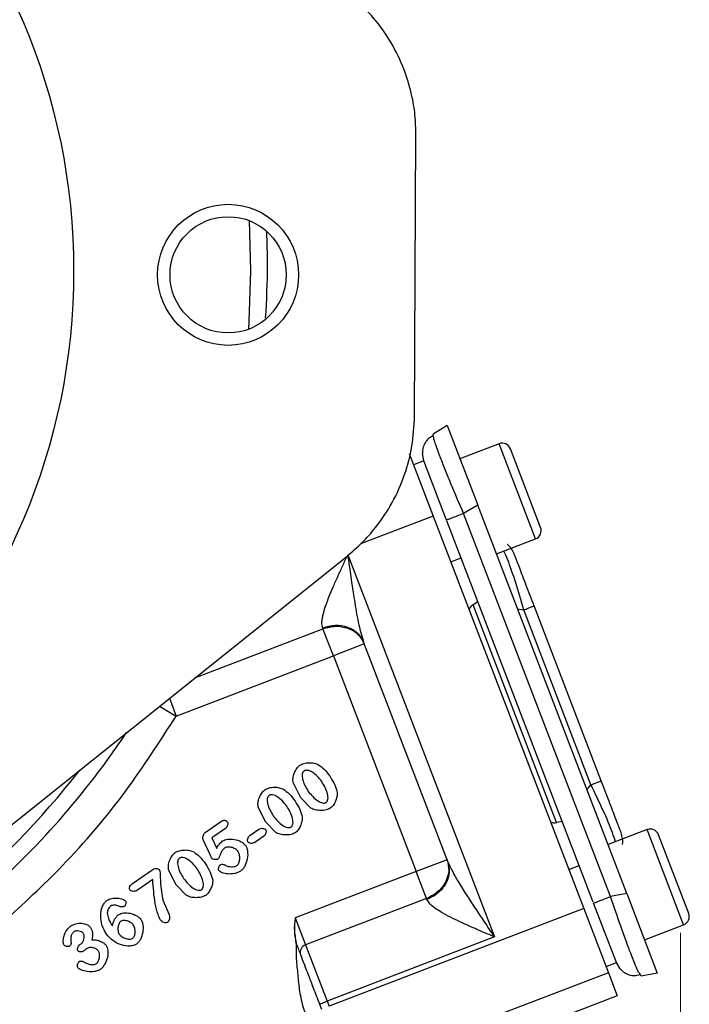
# Model space of a CAD drawing. Header units: inches. Extents: x 0.6 to 16.3, y 0.2 to 11.5.
# Tile 9 of 18: x 5.6 to 7.2, y 4.9 to 7.3. Entities that reach past the tile are written whole.
import ezdxf

# ---------------------------------------------------------------- set-up
doc = ezdxf.new("R2010")
doc.units = ezdxf.units.IN
doc.header["$MEASUREMENT"] = 0
doc.styles.add('SLDTEXTSTYLE0', font='TXT', dxfattribs={"width": 0.75})
doc.dimstyles.new('SLDDIMSTYLE1', dxfattribs={"dimtxt": 0.137795, "dimasz": 0.14, "dimexe": 0, "dimexo": 0.0625, "dimgap": 0.034449, "dimtad": 0, "dimdec": 1, "dimlfac": 1.5, "dimrnd": 1e-09, "dimzin": 12, "dimdsep": 46, "dimtxsty": 'SLDTEXTSTYLE0', "dimblk1": 'CLOSED', "dimblk2": 'CLOSED', "dimsah": 1, "dimcen": 0.09, "dimadec": 0, "dimazin": 3, "dimtfac": 1, "dimtdec": 1, "dimtofl": 0, "dimtmove": 0, "dimatfit": 3, "dimldrblk": 'CLOSED', "dimfxl": 0, "dimfrac": 2, "dimtolj": 1, "dimtzin": 12, "dimarcsym": 0})

# ---------------------------------------------------------------- blocks, each defined once
blk = doc.blocks.new('_Closed')
at = {"color": 0, "linetype": 'ByBlock', "lineweight": -2}
for p, q in [((-1, 0.166667), (0, 0)), ((-1, 0.166667), (-1, -0.166667)), ((0, 0), (-1, -0.166667)), ((0, 0), (-1, 0))]:
    blk.add_line(p, q, dxfattribs=at)
blk = doc.blocks.new('_D_4')
at = {"color": 7, "linetype": 'Continuous', "lineweight": 0}
for p, q in [((7.181, 5.093), (7.181, 2.7364)), ((5.0032, 4.1195), (5.0032, 2.7364)), ((6.3438, 2.9742), (6.3018, 2.9742)), ((6.3018, 2.9742), (6.3018, 2.7555)), ((6.5474, 2.9742), (6.5894, 2.9742)), ((6.5894, 2.9742), (6.5894, 2.7555)), ((5.0032, 2.7758), (6.181, 2.7758)), ((7.181, 2.7758), (6.7103, 2.7758)), ((6.3018, 2.7555), (6.3438, 2.7555)), ((6.5894, 2.7555), (6.5474, 2.7555))]:
    blk.add_line(p, q, dxfattribs=at)
at = {"color": 7, "linetype": 'Continuous', "lineweight": 18, "xscale": 0.14, "yscale": 0.14, "rotation": 180.0000000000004}
blk.add_blockref('_Closed', (5.0032, 2.7758, 0.4154), dxfattribs=at)
at = {"color": 7, "linetype": 'Continuous', "lineweight": 18, "xscale": 0.14, "yscale": 0.14}
blk.add_blockref('_Closed', (7.181, 2.7758, 0.4154), dxfattribs=at)
at = {"color": 7, "linetype": 'Continuous', "lineweight": 18, "char_height": 0.1378, "attachment_point": 1, "style": 'SLDTEXTSTYLE0'}
for s, insert in [('83', (6.3438, 2.9331)), ('3.3', (6.3184, 2.727))]:
    blk.add_mtext(s, dxfattribs=dict(at, insert=insert))

msp = doc.modelspace()

# ---------------------------------------------------------------- linework, layer by layer
at = {"color": 7, "linetype": 'Continuous', "lineweight": 25}
for p, q in [((6.5376, 6.3424), (6.541, 7.023)), ((6.6165, 6.3203), (6.5823, 6.2998)), ((6.6165, 6.3203), (6.6904, 6.1279)), ((6.5837, 6.2926), (6.5823, 6.2998)), ((6.7419, 6.2764), (6.6473, 6.24)), ((6.5247, 6.2525), (6.5827, 6.1014)), ((6.56, 6.235), (6.5565, 6.2529)), ((6.8426, 6.0736), (6.7695, 6.2641)), ((6.5599, 6.2351), (6.5351, 6.2255)), ((6.615, 6.0915), (6.5599, 6.2351)), ((6.6904, 6.1279), (6.6562, 6.1073)), ((7.051, 5.1884), (6.6904, 6.1279)), ((6.5827, 6.1014), (6.9472, 5.1519)), ((7.0119, 5.1808), (6.6562, 6.1073)), ((6.9699, 5.167), (6.6158, 6.0895)), ((6.7357, 6.0098), (6.8303, 6.0461)), ((5.3672, 5.1985), (6.3742, 6.0045)), ((6.3759, 6.0076), (6.7308, 5.0832)), ((6.6251, 5.9909), (6.65, 6.0004)), ((6.6908, 5.8942), (6.6791, 5.8869)), ((6.8814, 5.3599), (6.6791, 5.8869)), ((6.9892, 5.4609), (6.8268, 5.884)), ((6.9643, 5.4513), (6.8019, 5.8745)), ((6.3151, 5.8311), (6.316, 5.8287)), ((6.3411, 5.7634), (6.316, 5.8287)), ((6.4158, 5.7921), (6.3411, 5.7634)), ((6.4144, 5.7957), (6.6176, 5.2664)), ((5.9608, 5.6175), (6.3411, 5.7634)), ((6.3411, 5.7634), (6.5415, 5.2414)), ((6.2626, 5.42), (6.2438, 5.4567)), ((6.2863, 5.395), (6.2626, 5.42)), ((6.1779, 5.3608), (6.1591, 5.3974)), ((6.0313, 5.3361), (6.068, 5.3618)), ((6.2017, 5.3358), (6.1779, 5.3608)), ((6.895, 5.3623), (6.8814, 5.3599)), ((6.0799, 5.3457), (6.0469, 5.3226)), ((6.139, 5.3284), (6.161, 5.3438)), ((7.1003, 5.3428), (7.0057, 5.3065)), ((6.0446, 5.2786), (6.0271, 5.3161)), ((6.0469, 5.3226), (6.0588, 5.2972)), ((6.1727, 5.327), (6.1508, 5.3116)), ((7.2009, 5.1401), (7.1278, 5.3305)), ((6.6162, 5.27), (6.5415, 5.2414)), ((5.8554, 5.2127), (5.9018, 5.2451)), ((5.9611, 5.209), (5.9423, 5.2456)), ((6.5415, 5.2414), (6.249, 5.1291)), ((6.5666, 5.1761), (6.5415, 5.2414)), ((6.9109, 5.2465), (6.9358, 5.2561)), ((5.9041, 5.2224), (5.8668, 5.1963)), ((5.9849, 5.184), (5.9611, 5.209)), ((5.929, 5.1705), (5.9427, 5.1393)), ((6.5666, 5.1761), (6.274, 5.0638)), ((6.5666, 5.1761), (6.5675, 5.1737)), ((7.051, 5.1884), (7.0119, 5.1808)), ((7.051, 5.1884), (7.1249, 4.9959)), ((6.9472, 5.1519), (6.331, 4.9154)), ((6.9472, 5.1519), (7.0068, 4.9965)), ((7.0258, 5.0214), (6.9707, 5.165)), ((6.249, 5.1291), (6.274, 5.0638)), ((7.0941, 5.0762), (7.1887, 5.1125)), ((6.7308, 5.0832), (6.3262, 4.9279)), ((5.7277, 5.0645), (5.7306, 5.0665)), ((6.274, 5.0638), (6.3262, 4.9279)), ((7.0009, 5.0119), (7.0258, 5.0214)), ((7.0352, 5.0059), (7.0258, 5.0215)), ((7.0068, 4.9965), (6.7264, 4.8889)), ((7.0068, 4.9965), (7.0281, 4.941)), ((7.0858, 4.9883), (7.0815, 4.9953)), ((7.1249, 4.9959), (7.0858, 4.9883)), ((7.0281, 4.941), (6.7887, 4.8491)), ((6.3075, 4.9207), (6.3262, 4.9279)), ((6.3075, 4.9207), (6.3123, 4.9082)), ((6.3262, 4.9279), (6.331, 4.9154))]:
    msp.add_line(p, q, dxfattribs=at)
at = {"color": 8, "linetype": 'Continuous', "lineweight": 25}
for p, q in [((6.137, 6.8162), (6.1408, 6.6945)), ((6.8303, 6.0461), (6.7419, 6.2764)), ((6.5827, 6.1014), (6.407, 6.0339)), ((6.7867, 5.8769), (6.8019, 5.8745)), ((6.0057, 5.7096), (6.316, 5.8287)), ((5.9443, 5.6604), (5.9608, 5.6175)), ((5.9207, 5.6416), (5.9608, 5.6175)), ((6.9547, 5.4394), (6.9643, 5.4513)), ((7.1887, 5.1125), (7.1003, 5.3428))]:
    msp.add_line(p, q, dxfattribs=at)
at = {"color": 8, "linetype": 'Continuous', "lineweight": 25, "flags": 128}
msp.add_lwpolyline([(6.1408, 6.6945), (6.1369, 6.572), (6.1357, 6.5532)], dxfattribs=at)
at = {"color": 7, "linetype": 'Continuous', "lineweight": 25}
for centre, radius in [((4.1699, 6.6945), 1.5428), ((6.0865, 6.6849), 0.1406)]:
    msp.add_circle(centre, radius, dxfattribs=at)
at = {"color": 7, "linetype": 'Continuous'}
msp.add_circle((6.0865, 6.6849), 0.1706, dxfattribs=at)
at = {"color": 7, "linetype": 'Continuous', "lineweight": 25}
for centre, radius, start, end in [((6.7496, 6.2564), 0.0213, 21, 111), ((6.8227, 6.066), 0.0213, 291, 21), ((7.1079, 5.3229), 0.0213, 21, 111), ((7.181, 5.1324), 0.0213, 291, 21), ((6.2797, 5.0458), 0.0189, 107.4037, 196.8829)]:
    msp.add_arc(centre, radius, start, end, dxfattribs=at)
at = {"color": 8, "linetype": 'Continuous', "lineweight": 25}
for radius, start, end in [(2.0099, 311.0101, 326.2418), (1.9709, 217.2178, 322.2083)]:
    msp.add_arc((4.1699, 6.6945), radius, start, end, dxfattribs=at)
at = {"color": 7, "linetype": 'Continuous', "lineweight": 25}
for centre, start_param, end_param in [((6.6944, 5.8606), 0.174533, 0.698222), ((6.8752, 5.3897), 2.44337, 2.96706)]:
    msp.add_ellipse(centre, major_axis=(-0.011, 0.0285), ratio=0.916331, start_param=start_param, end_param=end_param, dxfattribs=at)
for points, knots in [([(6.541, 7.023), (6.5406, 7.0392), (6.5397, 7.0718), (6.5301, 7.1278), (6.5107, 7.1905), (6.4775, 7.2552), (6.4346, 7.3142), (6.399, 7.3462), (6.381, 7.3624)], [0, 0, 0, 0, 0.1253157, 0.252224, 0.4387968, 0.6307803, 0.8128822, 1, 1, 1, 1]), ([(6.3742, 6.0045), (6.3866, 6.0151), (6.4114, 6.0363), (6.4489, 6.0789), (6.4855, 6.1334), (6.5149, 6.1999), (6.5338, 6.2704), (6.5363, 6.3182), (6.5376, 6.3424)], [0, 0, 0, 0, 0.1253157, 0.252224, 0.4387968, 0.6307803, 0.8128822, 1, 1, 1, 1]), ([(6.5823, 6.2957), (6.5785, 6.2936), (6.5709, 6.2892), (6.5627, 6.279), (6.5572, 6.2667), (6.5567, 6.2574), (6.5565, 6.2528)], [0, 0, 0, 0, 0.252652, 0.503903, 0.753133, 1, 1, 1, 1]), ([(6.7784, 6.0101), (6.7764, 6.0143), (6.7723, 6.0226), (6.7661, 6.0301), (6.7621, 6.0325), (6.762, 6.0326)], [0, 0, 0, 0, 0.4972, 0.994399, 1, 1, 1, 1]), ([(6.3151, 5.8311), (6.3142, 5.8353), (6.3129, 5.8417), (6.3143, 5.8533), (6.317, 5.866), (6.3224, 5.8841), (6.3308, 5.9064), (6.341, 5.931), (6.3521, 5.9559), (6.364, 5.982), (6.3719, 5.9991), (6.3759, 6.0076)], [0, 0, 0, 0, 0.107136, 0.166317, 0.230145, 0.344696, 0.477264, 0.596609, 0.735994, 0.867705, 1, 1, 1, 1]), ([(6.3759, 6.0076), (6.3775, 5.9961), (6.3802, 5.9763), (6.3845, 5.9462), (6.3885, 5.9189), (6.3944, 5.8819), (6.4013, 5.8397), (6.4103, 5.8096), (6.4144, 5.7957)], [0, 0, 0, 0, 0.15858, 0.2704837, 0.4131271, 0.5351054, 0.7846465, 1, 1, 1, 1]), ([(6.8268, 5.884), (6.8204, 5.9008), (6.8107, 5.926), (6.7992, 5.956), (6.7917, 5.9756), (6.7857, 5.9912), (6.7798, 6.0064), (6.779, 6.0086), (6.7784, 6.0101)], [0, 0, 0, 0, 0.250062, 0.37621, 0.5, 0.623853, 0.749938, 1, 1, 1, 1]), ([(5.5412, 5.1176), (5.5901, 5.1626), (5.6972, 5.2613), (5.839, 5.4286), (5.9213, 5.5563), (5.9608, 5.6175)], [0, 0, 0, 0, 0.304375, 0.666734, 1, 1, 1, 1]), ([(6.26, 5.4986), (6.2632, 5.5002), (6.2701, 5.5037), (6.2822, 5.5049), (6.2944, 5.5043), (6.3017, 5.5012), (6.305, 5.4999)], [0, 0, 0, 0, 0.22471, 0.497352, 0.771324, 1, 1, 1, 1]), ([(6.2438, 5.4567), (6.2435, 5.4603), (6.2429, 5.4682), (6.2465, 5.4797), (6.2516, 5.4907), (6.2573, 5.4961), (6.26, 5.4986)], [0, 0, 0, 0, 0.233996, 0.499939, 0.765931, 1, 1, 1, 1]), ([(6.2701, 5.4847), (6.2696, 5.4843), (6.2685, 5.4834), (6.2668, 5.4809), (6.2651, 5.4746), (6.2671, 5.4578), (6.2747, 5.4449), (6.2803, 5.4354)], [0, 0, 0, 0, 0.03813, 0.077594, 0.167568, 0.394077, 1, 1, 1, 1]), ([(6.313, 5.4591), (6.3096, 5.4635), (6.303, 5.4719), (6.2915, 5.4814), (6.2813, 5.4862), (6.2748, 5.4865), (6.2719, 5.4858), (6.2707, 5.485), (6.2701, 5.4847)], [0, 0, 0, 0, 0.307114, 0.600658, 0.833127, 0.922874, 0.962224, 1, 1, 1, 1]), ([(6.305, 5.4999), (6.3097, 5.4964), (6.3206, 5.4883), (6.3285, 5.4773), (6.333, 5.4711)], [0, 0, 0, 0, 0.435422, 1, 1, 1, 1]), ([(6.3237, 5.4086), (6.3242, 5.409), (6.3252, 5.4099), (6.3269, 5.4124), (6.3288, 5.4189), (6.3267, 5.4362), (6.3187, 5.4495), (6.313, 5.4591)], [0, 0, 0, 0, 0.036391, 0.075087, 0.163772, 0.39634, 1, 1, 1, 1]), ([(6.333, 5.4711), (6.3372, 5.4645), (6.345, 5.4523), (6.3489, 5.4383), (6.3507, 5.432)], [0, 0, 0, 0, 0.542001, 1, 1, 1, 1]), ([(7.0377, 5.3348), (7.0371, 5.3363), (7.0362, 5.3385), (7.0304, 5.3537), (7.0244, 5.3693), (7.0169, 5.3889), (7.0054, 5.4189), (6.9957, 5.4441), (6.9892, 5.4609)], [0, 0, 0, 0, 0.250062, 0.37621, 0.5, 0.623853, 0.749938, 1, 1, 1, 1]), ([(6.1591, 5.3974), (6.1588, 5.401), (6.1582, 5.4089), (6.1618, 5.4204), (6.1669, 5.4314), (6.1726, 5.4368), (6.1753, 5.4393)], [0, 0, 0, 0, 0.233996, 0.499939, 0.765931, 1, 1, 1, 1]), ([(6.1753, 5.4393), (6.1785, 5.4409), (6.1854, 5.4444), (6.1975, 5.4456), (6.2097, 5.445), (6.217, 5.442), (6.2203, 5.4406)], [0, 0, 0, 0, 0.22471, 0.497352, 0.771324, 1, 1, 1, 1]), ([(6.2203, 5.4406), (6.225, 5.4371), (6.2359, 5.4291), (6.2438, 5.4181), (6.2483, 5.4118)], [0, 0, 0, 0, 0.4354221, 1, 1, 1, 1]), ([(6.2803, 5.4354), (6.2873, 5.4268), (6.297, 5.415), (6.3125, 5.4073), (6.3191, 5.4069), (6.3219, 5.4076), (6.3231, 5.4082), (6.3237, 5.4086)], [0, 0, 0, 0, 0.60548, 0.838248, 0.926216, 0.964377, 1, 1, 1, 1]), ([(6.3507, 5.432), (6.3506, 5.4287), (6.3502, 5.4215), (6.3462, 5.4113), (6.3412, 5.4016), (6.336, 5.3968), (6.3337, 5.3946)], [0, 0, 0, 0, 0.233107, 0.503654, 0.772311, 1, 1, 1, 1]), ([(6.1854, 5.4254), (6.1849, 5.425), (6.1838, 5.4241), (6.1821, 5.4216), (6.1804, 5.4153), (6.1824, 5.3985), (6.19, 5.3856), (6.1956, 5.3761)], [0, 0, 0, 0, 0.03813, 0.077594, 0.167568, 0.394077, 1, 1, 1, 1]), ([(6.2283, 5.3999), (6.2249, 5.4042), (6.2183, 5.4126), (6.2068, 5.4221), (6.1966, 5.427), (6.1901, 5.4272), (6.1872, 5.4265), (6.186, 5.4257), (6.1854, 5.4254)], [0, 0, 0, 0, 0.307114, 0.600658, 0.833127, 0.922874, 0.962224, 1, 1, 1, 1]), ([(6.2483, 5.4118), (6.2525, 5.4052), (6.2603, 5.393), (6.2642, 5.379), (6.266, 5.3727)], [0, 0, 0, 0, 0.5420009, 1, 1, 1, 1]), ([(6.239, 5.3493), (6.2395, 5.3497), (6.2406, 5.3506), (6.2422, 5.3531), (6.2441, 5.3596), (6.242, 5.377), (6.234, 5.3903), (6.2283, 5.3999)], [0, 0, 0, 0, 0.036391, 0.075087, 0.163772, 0.39634, 1, 1, 1, 1]), ([(6.3337, 5.3946), (6.3303, 5.393), (6.323, 5.3895), (6.3103, 5.3889), (6.2975, 5.3898), (6.2899, 5.3934), (6.2863, 5.395)], [0, 0, 0, 0, 0.224279, 0.491579, 0.763289, 1, 1, 1, 1]), ([(6.068, 5.3618), (6.0697, 5.3628), (6.072, 5.3643), (6.0754, 5.3653), (6.0776, 5.3655), (6.0797, 5.3652), (6.0816, 5.3643), (6.0833, 5.3629), (6.0842, 5.3617), (6.0847, 5.3611)], [0, 0, 0, 0, 0.307073, 0.434042, 0.548193, 0.65516, 0.761725, 0.874739, 1, 1, 1, 1]), ([(6.0847, 5.3611), (6.085, 5.3606), (6.0856, 5.3595), (6.0859, 5.3569), (6.0853, 5.3532), (6.0834, 5.3489), (6.0811, 5.3468), (6.0799, 5.3457)], [0, 0, 0, 0, 0.0982087, 0.207926, 0.4558478, 0.7273576, 1, 1, 1, 1]), ([(6.1956, 5.3761), (6.2026, 5.3676), (6.2123, 5.3557), (6.2278, 5.348), (6.2344, 5.3476), (6.2373, 5.3483), (6.2384, 5.349), (6.239, 5.3493)], [0, 0, 0, 0, 0.60548, 0.838248, 0.926216, 0.964377, 1, 1, 1, 1]), ([(6.266, 5.3727), (6.2659, 5.3694), (6.2655, 5.3622), (6.2615, 5.352), (6.2565, 5.3423), (6.2514, 5.3375), (6.249, 5.3353)], [0, 0, 0, 0, 0.233107, 0.503654, 0.772311, 1, 1, 1, 1]), ([(6.0271, 5.3161), (6.0265, 5.3179), (6.0252, 5.3214), (6.0255, 5.3271), (6.0271, 5.3314), (6.0292, 5.3344), (6.0306, 5.3355), (6.0313, 5.3361)], [0, 0, 0, 0, 0.253808, 0.507422, 0.755377, 0.879425, 1, 1, 1, 1]), ([(6.161, 5.3438), (6.1624, 5.3445), (6.1652, 5.346), (6.1699, 5.3461), (6.1735, 5.3453), (6.1759, 5.3439), (6.1767, 5.343), (6.1771, 5.3426)], [0, 0, 0, 0, 0.269903, 0.539, 0.788044, 0.900557, 1, 1, 1, 1]), ([(6.1771, 5.3426), (6.1774, 5.342), (6.178, 5.341), (6.1784, 5.3383), (6.178, 5.3346), (6.1763, 5.3302), (6.1739, 5.3281), (6.1727, 5.327)], [0, 0, 0, 0, 0.100484, 0.211546, 0.45947, 0.728057, 1, 1, 1, 1]), ([(6.249, 5.3353), (6.2456, 5.3337), (6.2383, 5.3302), (6.2256, 5.3296), (6.2128, 5.3305), (6.2052, 5.3341), (6.2017, 5.3358)], [0, 0, 0, 0, 0.2242788, 0.4915793, 0.7632888, 1, 1, 1, 1]), ([(6.0588, 5.2972), (6.0608, 5.3009), (6.0645, 5.3079), (6.0705, 5.3129), (6.0732, 5.3153)], [0, 0, 0, 0, 0.537336, 1, 1, 1, 1]), ([(6.0732, 5.3153), (6.075, 5.3162), (6.0789, 5.3183), (6.0887, 5.3204), (6.1024, 5.3201), (6.1153, 5.3153), (6.1239, 5.3098), (6.127, 5.3064), (6.1283, 5.3048)], [0, 0, 0, 0, 0.098686, 0.219599, 0.494009, 0.772099, 0.896976, 1, 1, 1, 1]), ([(6.1347, 5.3128), (6.1344, 5.3134), (6.1338, 5.3144), (6.1334, 5.3171), (6.1338, 5.3208), (6.1355, 5.3252), (6.1379, 5.3273), (6.139, 5.3284)], [0, 0, 0, 0, 0.100527, 0.212019, 0.461042, 0.730119, 1, 1, 1, 1]), ([(6.1508, 5.3116), (6.1494, 5.3109), (6.1466, 5.3095), (6.1419, 5.3093), (6.1383, 5.3102), (6.1359, 5.3115), (6.1351, 5.3124), (6.1347, 5.3128)], [0, 0, 0, 0, 0.2657637, 0.5358382, 0.7870946, 0.9004587, 1, 1, 1, 1]), ([(7.0405, 5.3072), (7.0405, 5.3072), (7.0418, 5.3117), (7.0414, 5.3214), (7.0389, 5.3303), (7.0377, 5.3348)], [0, 0, 0, 0, 0.005601, 0.5028, 1, 1, 1, 1]), ([(5.9586, 5.2875), (5.9617, 5.2891), (5.9687, 5.2926), (5.9808, 5.2938), (5.993, 5.2932), (6.0002, 5.2902), (6.0035, 5.2888)], [0, 0, 0, 0, 0.22471, 0.497352, 0.771324, 1, 1, 1, 1]), ([(6.0035, 5.2888), (6.0083, 5.2853), (6.0191, 5.2773), (6.0271, 5.2663), (6.0315, 5.2601)], [0, 0, 0, 0, 0.435422, 1, 1, 1, 1]), ([(6.0782, 5.2984), (6.0764, 5.2967), (6.0724, 5.2931), (6.068, 5.2841), (6.0655, 5.2761), (6.062, 5.272), (6.0615, 5.2714)], [0, 0, 0, 0, 0.229874, 0.502437, 0.925151, 1, 1, 1, 1]), ([(6.1104, 5.2898), (6.1094, 5.291), (6.1075, 5.2933), (6.1022, 5.2971), (6.0947, 5.3003), (6.0869, 5.301), (6.0814, 5.3001), (6.0792, 5.2989), (6.0782, 5.2984)], [0, 0, 0, 0, 0.121902, 0.256345, 0.536882, 0.796434, 0.9071, 1, 1, 1, 1]), ([(6.1076, 5.2559), (6.1085, 5.2567), (6.1105, 5.2584), (6.1132, 5.2637), (6.1149, 5.2716), (6.1145, 5.2814), (6.1117, 5.2872), (6.1104, 5.2898)], [0, 0, 0, 0, 0.097481, 0.212424, 0.478332, 0.757867, 1, 1, 1, 1]), ([(6.1283, 5.3048), (6.1294, 5.3028), (6.1319, 5.2984), (6.1342, 5.2874), (6.1337, 5.2721), (6.1288, 5.2574), (6.1226, 5.2475), (6.1185, 5.244), (6.1166, 5.2424)], [0, 0, 0, 0, 0.100372, 0.219219, 0.489653, 0.76541, 0.890751, 1, 1, 1, 1]), ([(5.9423, 5.2456), (5.942, 5.2493), (5.9414, 5.2571), (5.945, 5.2687), (5.9501, 5.2796), (5.9559, 5.285), (5.9586, 5.2875)], [0, 0, 0, 0, 0.233996, 0.499939, 0.765931, 1, 1, 1, 1]), ([(5.9687, 5.2736), (5.9681, 5.2732), (5.967, 5.2723), (5.9654, 5.2698), (5.9636, 5.2635), (5.9656, 5.2467), (5.9732, 5.2338), (5.9788, 5.2243)], [0, 0, 0, 0, 0.03813, 0.077594, 0.167568, 0.394077, 1, 1, 1, 1]), ([(6.0115, 5.2481), (6.0081, 5.2524), (6.0015, 5.2608), (5.99, 5.2703), (5.9799, 5.2752), (5.9733, 5.2754), (5.9704, 5.2747), (5.9692, 5.274), (5.9687, 5.2736)], [0, 0, 0, 0, 0.307114, 0.600658, 0.833127, 0.922874, 0.962224, 1, 1, 1, 1]), ([(6.0472, 5.2734), (6.0471, 5.2735), (6.047, 5.2736), (6.0467, 5.2741), (6.0459, 5.2758), (6.0451, 5.2774), (6.0446, 5.2786)], [0, 0, 0, 0, 0.036391, 0.09805, 0.297334, 1, 1, 1, 1]), ([(6.0615, 5.2714), (6.061, 5.2712), (6.06, 5.2706), (6.0574, 5.2701), (6.0539, 5.2702), (6.0505, 5.271), (6.0483, 5.2722), (6.0475, 5.273), (6.0472, 5.2734)], [0, 0, 0, 0, 0.106669, 0.232351, 0.509323, 0.781131, 0.901619, 1, 1, 1, 1]), ([(6.6176, 5.2664), (6.6212, 5.2583), (6.629, 5.2407), (6.6459, 5.2122), (6.665, 5.1817), (6.6854, 5.1506), (6.7073, 5.1179), (6.7225, 5.0954), (6.7308, 5.0832)], [0, 0, 0, 0, 0.1339895, 0.2900457, 0.4651218, 0.632251, 0.7990286, 1, 1, 1, 1]), ([(5.9018, 5.2451), (5.9035, 5.2461), (5.9068, 5.248), (5.9115, 5.2488), (5.915, 5.2485), (5.9173, 5.2478), (5.9193, 5.2466), (5.9202, 5.2455), (5.9207, 5.245)], [0, 0, 0, 0, 0.285485, 0.549595, 0.673749, 0.786104, 0.895903, 1, 1, 1, 1]), ([(5.9207, 5.245), (5.9209, 5.2445), (5.9214, 5.2434), (5.9218, 5.2401), (5.9224, 5.2311), (5.9223, 5.2072), (5.9262, 5.1857), (5.929, 5.1705)], [0, 0, 0, 0, 0.01856, 0.047638, 0.132356, 0.382091, 1, 1, 1, 1]), ([(6.0222, 5.1975), (6.0227, 5.1979), (6.0238, 5.1988), (6.0254, 5.2014), (6.0273, 5.2078), (6.0253, 5.2252), (6.0173, 5.2385), (6.0115, 5.2481)], [0, 0, 0, 0, 0.036391, 0.075087, 0.163772, 0.39634, 1, 1, 1, 1]), ([(6.0315, 5.2601), (6.0357, 5.2534), (6.0435, 5.2412), (6.0474, 5.2273), (6.0493, 5.2209)], [0, 0, 0, 0, 0.542001, 1, 1, 1, 1]), ([(6.0643, 5.2438), (6.0641, 5.2442), (6.0636, 5.2451), (6.0633, 5.2474), (6.0635, 5.2506), (6.0644, 5.2537), (6.0656, 5.2559), (6.0665, 5.2566), (6.0669, 5.257)], [0, 0, 0, 0, 0.095497, 0.212434, 0.48257, 0.760232, 0.889728, 1, 1, 1, 1]), ([(6.1166, 5.2424), (6.1143, 5.241), (6.1096, 5.2383), (6.099, 5.2355), (6.0858, 5.2349), (6.0741, 5.2376), (6.0672, 5.2408), (6.0651, 5.2429), (6.0643, 5.2438)], [0, 0, 0, 0, 0.141897, 0.292297, 0.591103, 0.843023, 0.936111, 1, 1, 1, 1]), ([(6.0669, 5.257), (6.0679, 5.2576), (6.0698, 5.2587), (6.0733, 5.2591), (6.0769, 5.2583), (6.0791, 5.257), (6.0803, 5.2563)], [0, 0, 0, 0, 0.238373, 0.465958, 0.713108, 1, 1, 1, 1]), ([(6.0803, 5.2563), (6.0825, 5.2554), (6.087, 5.2534), (6.0954, 5.2527), (6.1028, 5.2532), (6.1068, 5.2554), (6.1076, 5.2559)], [0, 0, 0, 0, 0.244375, 0.517978, 0.899703, 1, 1, 1, 1]), ([(5.9227, 5.124), (5.9207, 5.1284), (5.9151, 5.1409), (5.9072, 5.1738), (5.9054, 5.2025), (5.9041, 5.2224)], [0, 0, 0, 0, 0.1439343, 0.4072724, 1, 1, 1, 1]), ([(5.9788, 5.2243), (5.9858, 5.2158), (5.9955, 5.2039), (6.011, 5.1962), (6.0176, 5.1958), (6.0205, 5.1965), (6.0216, 5.1972), (6.0222, 5.1975)], [0, 0, 0, 0, 0.60548, 0.838248, 0.926216, 0.964377, 1, 1, 1, 1]), ([(6.0493, 5.2209), (6.0491, 5.2176), (6.0488, 5.2104), (6.0447, 5.2002), (6.0397, 5.1905), (6.0346, 5.1857), (6.0322, 5.1835)], [0, 0, 0, 0, 0.233107, 0.503654, 0.772311, 1, 1, 1, 1]), ([(5.8491, 5.197), (5.8488, 5.1976), (5.8481, 5.1988), (5.8478, 5.2009), (5.8481, 5.2031), (5.8492, 5.206), (5.8515, 5.2095), (5.8541, 5.2116), (5.8554, 5.2127)], [0, 0, 0, 0, 0.111501, 0.223563, 0.33819, 0.462028, 0.726454, 1, 1, 1, 1]), ([(5.8668, 5.1963), (5.8653, 5.1955), (5.8622, 5.1938), (5.8571, 5.1932), (5.8531, 5.1939), (5.8505, 5.1954), (5.8495, 5.1965), (5.8491, 5.197)], [0, 0, 0, 0, 0.273164, 0.538657, 0.781642, 0.894874, 1, 1, 1, 1]), ([(5.7921, 5.0895), (5.7883, 5.0965), (5.7805, 5.1109), (5.7774, 5.1315), (5.779, 5.1474), (5.7823, 5.1575), (5.7869, 5.1659), (5.7913, 5.1698), (5.7932, 5.1715)], [0, 0, 0, 0, 0.267066, 0.551881, 0.683445, 0.803764, 0.910563, 1, 1, 1, 1]), ([(5.7932, 5.1715), (5.795, 5.1725), (5.7986, 5.1746), (5.8073, 5.177), (5.8184, 5.1778), (5.8288, 5.1758), (5.8352, 5.173), (5.8372, 5.171), (5.838, 5.1701)], [0, 0, 0, 0, 0.125019, 0.265997, 0.561786, 0.823941, 0.925428, 1, 1, 1, 1]), ([(5.838, 5.1701), (5.8382, 5.1697), (5.8387, 5.1688), (5.8391, 5.1665), (5.839, 5.1635), (5.8381, 5.1604), (5.8368, 5.1584), (5.836, 5.1576), (5.8356, 5.1573)], [0, 0, 0, 0, 0.1013533, 0.2207725, 0.4890815, 0.7620022, 0.8897295, 1, 1, 1, 1]), ([(6.0322, 5.1835), (6.0289, 5.1819), (6.0215, 5.1785), (6.0089, 5.1779), (5.996, 5.1788), (5.9884, 5.1823), (5.9849, 5.184)], [0, 0, 0, 0, 0.224279, 0.491579, 0.763289, 1, 1, 1, 1]), ([(6.7308, 5.0832), (6.7221, 5.0869), (6.7047, 5.0943), (6.6785, 5.1056), (6.6536, 5.1168), (6.6295, 5.1282), (6.6083, 5.1392), (6.5893, 5.1508), (6.5743, 5.1621), (6.5697, 5.17), (6.5675, 5.1737)], [0, 0, 0, 0, 0.132324, 0.264064, 0.403482, 0.522865, 0.655461, 0.770044, 0.892843, 1, 1, 1, 1]), ([(5.802, 5.1579), (5.801, 5.1569), (5.7988, 5.1547), (5.7965, 5.1502), (5.7946, 5.1455), (5.7942, 5.1421), (5.7941, 5.1406)], [0, 0, 0, 0, 0.212799, 0.482006, 0.760523, 1, 1, 1, 1]), ([(5.8217, 5.1579), (5.8202, 5.1585), (5.8171, 5.16), (5.8118, 5.1603), (5.8065, 5.16), (5.8034, 5.1586), (5.802, 5.1579)], [0, 0, 0, 0, 0.229184, 0.498956, 0.768886, 1, 1, 1, 1]), ([(5.8356, 5.1573), (5.8352, 5.1571), (5.8343, 5.1565), (5.832, 5.156), (5.8288, 5.1558), (5.825, 5.1561), (5.8227, 5.1573), (5.8217, 5.1579)], [0, 0, 0, 0, 0.099089, 0.216375, 0.482429, 0.757239, 1, 1, 1, 1]), ([(5.7941, 5.1406), (5.7949, 5.1361), (5.7969, 5.1252), (5.8029, 5.1157), (5.8064, 5.1101)], [0, 0, 0, 0, 0.405308, 1, 1, 1, 1]), ([(5.8064, 5.1101), (5.8069, 5.1126), (5.8079, 5.1178), (5.8115, 5.1252), (5.8158, 5.132), (5.8197, 5.1355), (5.8215, 5.1371)], [0, 0, 0, 0, 0.238157, 0.507, 0.772223, 1, 1, 1, 1]), ([(5.8215, 5.1371), (5.8232, 5.138), (5.827, 5.1401), (5.8366, 5.142), (5.8502, 5.1412), (5.8628, 5.1361), (5.8713, 5.1304), (5.8742, 5.127), (5.8756, 5.1254)], [0, 0, 0, 0, 0.097977, 0.217495, 0.490547, 0.771156, 0.897382, 1, 1, 1, 1]), ([(5.8571, 5.1122), (5.8551, 5.1143), (5.8509, 5.1187), (5.8422, 5.1223), (5.8348, 5.1233), (5.8295, 5.1226), (5.8275, 5.1215), (5.8266, 5.121)], [0, 0, 0, 0, 0.255878, 0.538478, 0.799499, 0.90922, 1, 1, 1, 1]), ([(5.8756, 5.1254), (5.8766, 5.1235), (5.879, 5.1192), (5.8811, 5.1086), (5.8807, 5.094), (5.876, 5.0801), (5.8702, 5.0707), (5.8665, 5.0675), (5.8647, 5.066)], [0, 0, 0, 0, 0.102253, 0.223123, 0.496481, 0.771478, 0.894517, 1, 1, 1, 1]), ([(5.9402, 5.1189), (5.9397, 5.1186), (5.9384, 5.1179), (5.9354, 5.1174), (5.9312, 5.118), (5.9263, 5.1201), (5.9239, 5.1227), (5.9227, 5.124)], [0, 0, 0, 0, 0.101464, 0.213535, 0.462917, 0.732286, 1, 1, 1, 1]), ([(5.9427, 5.1393), (5.9434, 5.1373), (5.9448, 5.1334), (5.9447, 5.1274), (5.9436, 5.1231), (5.9419, 5.1203), (5.9408, 5.1193), (5.9402, 5.1189)], [0, 0, 0, 0, 0.292582, 0.562945, 0.8001718, 0.9054893, 1, 1, 1, 1]), ([(6.249, 5.1291), (6.2476, 5.1183), (6.2449, 5.0967), (6.2493, 5.0754), (6.2515, 5.0648)], [0, 0, 0, 0, 0.50052, 1, 1, 1, 1]), ([(6.249, 5.1291), (6.2478, 5.1183), (6.2454, 5.0968), (6.2499, 5.0756), (6.2521, 5.0651)], [0, 0, 0, 0, 0.50196, 1, 1, 1, 1]), ([(5.6891, 5.0637), (5.6886, 5.0648), (5.6874, 5.0675), (5.6869, 5.075), (5.689, 5.0863), (5.6952, 5.0998), (5.7024, 5.1068), (5.7059, 5.1101)], [0, 0, 0, 0, 0.068697, 0.166685, 0.425292, 0.727344, 1, 1, 1, 1]), ([(5.7059, 5.1101), (5.7097, 5.112), (5.718, 5.1161), (5.732, 5.1169), (5.7432, 5.1141), (5.7504, 5.1101), (5.7527, 5.1074), (5.7538, 5.1062)], [0, 0, 0, 0, 0.246237, 0.530501, 0.795557, 0.908656, 1, 1, 1, 1]), ([(5.736, 5.092), (5.7355, 5.0927), (5.7343, 5.0941), (5.7308, 5.0961), (5.7256, 5.0977), (5.7201, 5.0979), (5.7158, 5.097), (5.7141, 5.096), (5.7132, 5.0955)], [0, 0, 0, 0, 0.102228, 0.221516, 0.484132, 0.753845, 0.88398, 1, 1, 1, 1]), ([(5.7538, 5.1062), (5.7549, 5.1042), (5.7572, 5.0997), (5.7589, 5.0895), (5.7578, 5.0816), (5.7571, 5.0764)], [0, 0, 0, 0, 0.228594, 0.491256, 1, 1, 1, 1]), ([(5.8266, 5.121), (5.8258, 5.1203), (5.8242, 5.1188), (5.8216, 5.1142), (5.8196, 5.107), (5.8196, 5.0993), (5.821, 5.0935), (5.8224, 5.0911), (5.823, 5.0899)], [0, 0, 0, 0, 0.090795, 0.203061, 0.469817, 0.75245, 0.883828, 1, 1, 1, 1]), ([(5.8556, 5.08), (5.8564, 5.0807), (5.8582, 5.0823), (5.8605, 5.0873), (5.8618, 5.0946), (5.8613, 5.1039), (5.8585, 5.1095), (5.8571, 5.1122)], [0, 0, 0, 0, 0.095485, 0.208128, 0.4638, 0.739462, 1, 1, 1, 1]), ([(5.7132, 5.0955), (5.7124, 5.0948), (5.7105, 5.0932), (5.7077, 5.0891), (5.7049, 5.0807), (5.7061, 5.0733), (5.7068, 5.0685)], [0, 0, 0, 0, 0.116232, 0.242053, 0.506422, 1, 1, 1, 1]), ([(5.7306, 5.0665), (5.7313, 5.0671), (5.733, 5.0685), (5.7356, 5.0724), (5.7379, 5.0782), (5.7385, 5.0844), (5.7377, 5.0891), (5.7366, 5.0911), (5.736, 5.092)], [0, 0, 0, 0, 0.108645, 0.232204, 0.49647, 0.760075, 0.886323, 1, 1, 1, 1]), ([(5.7571, 5.0764), (5.7602, 5.0765), (5.7667, 5.0765), (5.7763, 5.0736), (5.7851, 5.0695), (5.7894, 5.0652), (5.7912, 5.0632)], [0, 0, 0, 0, 0.239073, 0.518782, 0.787859, 1, 1, 1, 1]), ([(5.8647, 5.066), (5.8625, 5.0648), (5.8575, 5.0621), (5.8449, 5.0603), (5.8272, 5.0632), (5.807, 5.073), (5.797, 5.0841), (5.7921, 5.0895)], [0, 0, 0, 0, 0.094138, 0.203138, 0.456911, 0.736427, 1, 1, 1, 1]), ([(5.823, 5.0899), (5.8252, 5.0877), (5.8297, 5.083), (5.8387, 5.0792), (5.8465, 5.0778), (5.8523, 5.0782), (5.8545, 5.0794), (5.8556, 5.08)], [0, 0, 0, 0, 0.2548, 0.531537, 0.790311, 0.904373, 1, 1, 1, 1]), ([(5.7023, 5.0607), (5.7019, 5.0605), (5.701, 5.06), (5.6987, 5.0597), (5.6956, 5.06), (5.6925, 5.061), (5.6903, 5.0624), (5.6895, 5.0633), (5.6891, 5.0637)], [0, 0, 0, 0, 0.094343, 0.208138, 0.471741, 0.748364, 0.881984, 1, 1, 1, 1]), ([(5.7068, 5.0685), (5.7069, 5.0682), (5.7069, 5.0676), (5.7065, 5.0662), (5.7056, 5.0644), (5.7042, 5.0623), (5.7029, 5.0612), (5.7023, 5.0607)], [0, 0, 0, 0, 0.086317, 0.194251, 0.453253, 0.745099, 1, 1, 1, 1]), ([(5.7229, 5.0501), (5.7227, 5.0506), (5.7222, 5.0515), (5.7219, 5.054), (5.7225, 5.0574), (5.7243, 5.0614), (5.7266, 5.0635), (5.7277, 5.0645)], [0, 0, 0, 0, 0.095505, 0.2029, 0.448605, 0.72152, 1, 1, 1, 1]), ([(5.7361, 5.0485), (5.7356, 5.0482), (5.7345, 5.0476), (5.7321, 5.0469), (5.729, 5.0468), (5.726, 5.0476), (5.724, 5.0489), (5.7233, 5.0497), (5.7229, 5.0501)], [0, 0, 0, 0, 0.123819, 0.253842, 0.517547, 0.771891, 0.891559, 1, 1, 1, 1]), ([(5.7437, 5.0547), (5.7432, 5.0543), (5.7419, 5.0533), (5.7397, 5.0515), (5.7377, 5.0498), (5.7365, 5.0488), (5.7361, 5.0485), (5.7361, 5.0485)], [0, 0, 0, 0, 0.179671, 0.526131, 0.858955, 0.98271, 1, 1, 1, 1]), ([(5.7728, 5.049), (5.772, 5.05), (5.7703, 5.052), (5.7658, 5.055), (5.7592, 5.0574), (5.7522, 5.0577), (5.747, 5.0566), (5.7448, 5.0553), (5.7437, 5.0547)], [0, 0, 0, 0, 0.117113, 0.244349, 0.505577, 0.763716, 0.887443, 1, 1, 1, 1]), ([(5.7912, 5.0632), (5.7921, 5.0615), (5.7942, 5.0576), (5.7961, 5.0475), (5.7952, 5.033), (5.7896, 5.0192), (5.7831, 5.0097), (5.7791, 5.0064), (5.7773, 5.0048)], [0, 0, 0, 0, 0.089964, 0.204079, 0.472974, 0.757374, 0.888917, 1, 1, 1, 1]), ([(6.2515, 5.0648), (6.2513, 5.0571), (6.251, 5.042), (6.2518, 5.0206), (6.2541, 5.001), (6.2563, 4.9748), (6.2604, 4.9408), (6.2711, 4.8995), (6.2908, 4.8616), (6.3116, 4.8321), (6.3295, 4.8088), (6.3404, 4.7927), (6.3504, 4.7806), (6.3607, 4.774), (6.365, 4.7671), (6.3671, 4.7636)], [0, 0, 0, 0, 0.069625, 0.135872, 0.192029, 0.246645, 0.37203, 0.499918, 0.627797, 0.75318, 0.8237, 0.892351, 0.927618, 0.96402, 1, 1, 1, 1]), ([(6.2515, 5.0648), (6.2516, 5.0648), (6.2517, 5.0649), (6.2519, 5.0649), (6.252, 5.065), (6.2521, 5.065), (6.2521, 5.065), (6.2521, 5.0651)], [0, 0, 0, 0, 0.242762, 0.371438, 0.500855, 0.758479, 1, 1, 1, 1]), ([(5.7679, 5.0186), (5.7687, 5.0193), (5.7704, 5.0208), (5.7731, 5.0253), (5.7754, 5.0324), (5.7757, 5.0399), (5.7746, 5.0456), (5.7734, 5.0479), (5.7728, 5.049)], [0, 0, 0, 0, 0.092721, 0.207402, 0.478209, 0.760438, 0.888831, 1, 1, 1, 1]), ([(6.2616, 5.0403), (6.2645, 5.0328), (6.2697, 5.0192), (6.2807, 4.9907), (6.2931, 4.9584), (6.3024, 4.9341), (6.3075, 4.9207)], [0, 0, 0, 0, 0.275656, 0.500001, 0.723556, 1, 1, 1, 1]), ([(5.7234, 5.0084), (5.7231, 5.009), (5.7225, 5.0101), (5.7219, 5.0129), (5.7221, 5.0166), (5.7233, 5.0201), (5.7248, 5.0225), (5.7258, 5.0234), (5.7263, 5.0238)], [0, 0, 0, 0, 0.112262, 0.236605, 0.502303, 0.767617, 0.891531, 1, 1, 1, 1]), ([(5.7773, 5.0048), (5.7752, 5.0036), (5.7707, 5.0012), (5.76, 4.9987), (5.7462, 4.9985), (5.7338, 5.0019), (5.7265, 5.0055), (5.7243, 5.0076), (5.7234, 5.0084)], [0, 0, 0, 0, 0.125001, 0.270375, 0.574348, 0.839126, 0.93738, 1, 1, 1, 1]), ([(5.7263, 5.0238), (5.7269, 5.0241), (5.7283, 5.0247), (5.7311, 5.025), (5.7336, 5.025), (5.7349, 5.0242), (5.7351, 5.0241)], [0, 0, 0, 0, 0.230367, 0.510907, 0.904082, 1, 1, 1, 1]), ([(5.7351, 5.0241), (5.7379, 5.0224), (5.7434, 5.0192), (5.7522, 5.0164), (5.7595, 5.0158), (5.7648, 5.0168), (5.7669, 5.018), (5.7679, 5.0186)], [0, 0, 0, 0, 0.276291, 0.547409, 0.79122, 0.901461, 1, 1, 1, 1]), ([(7.0351, 5.0059), (7.0384, 5.0027), (7.045, 4.9961), (7.0571, 4.9909), (7.0699, 4.9889), (7.0783, 4.991), (7.0826, 4.9921)], [0, 0, 0, 0, 0.24674, 0.496303, 0.747818, 1, 1, 1, 1])]:
    msp.add_open_spline(points, degree=3, knots=knots, dxfattribs=at)
at = {"color": 8, "linetype": 'Continuous', "lineweight": 25}
for points, knots in [([(6.1773, 6.58), (6.1796, 6.6232), (6.1832, 6.6936), (6.1809, 6.7628), (6.1801, 6.7895)], [0, 0, 0, 0, 0.613957, 1, 1, 1, 1]), ([(6.6562, 6.1073), (6.646, 6.1312), (6.6302, 6.1681), (6.6121, 6.2124), (6.6002, 6.2429), (6.5911, 6.2673), (6.5842, 6.2871), (6.5839, 6.2908), (6.5837, 6.2926)], [0, 0, 0, 0, 0.272033, 0.419982, 0.56575, 0.711521, 0.859466, 1, 1, 1, 1]), ([(6.8019, 5.8745), (6.7955, 5.8965), (6.7825, 5.9411), (6.7648, 5.9928), (6.7567, 6.0102), (6.7537, 6.0167)], [0, 0, 0, 0, 0.3806373, 0.7689104, 1, 1, 1, 1]), ([(7.0236, 5.3134), (7.0216, 5.3202), (7.0159, 5.3386), (6.9945, 5.3888), (6.9743, 5.4306), (6.9643, 5.4513)], [0, 0, 0, 0, 0.23109, 0.619363, 1, 1, 1, 1]), ([(7.0815, 4.9953), (7.0806, 4.9966), (7.0784, 4.9995), (7.0705, 5.0183), (7.0609, 5.0425), (7.0495, 5.0732), (7.0332, 5.1182), (7.0203, 5.1561), (7.0119, 5.1808)], [0, 0, 0, 0, 0.126702, 0.277032, 0.425145, 0.573262, 0.723588, 1, 1, 1, 1])]:
    msp.add_open_spline(points, degree=3, knots=knots, dxfattribs=at)
at = {"color": 7, "linetype": 'Continuous', "lineweight": 25}
for points in [[(6.6562, 6.1073), (6.6506, 6.1052), (6.6394, 6.1009), (6.626, 6.0958), (6.6168, 6.0922), (6.6156, 6.0918), (6.615, 6.0915)], [(6.8019, 5.8745), (6.8055, 5.8758), (6.8127, 5.8786), (6.8206, 5.8816), (6.8258, 5.8836), (6.8265, 5.8839), (6.8268, 5.884)], [(6.3151, 5.8311), (6.3253, 5.8339), (6.3456, 5.8395), (6.376, 5.8342), (6.4014, 5.8196), (6.4101, 5.8037), (6.4144, 5.7957)], [(6.316, 5.8287), (6.3262, 5.8315), (6.3465, 5.837), (6.377, 5.8314), (6.4026, 5.8165), (6.4114, 5.8002), (6.4158, 5.7921)], [(6.9643, 5.4513), (6.9679, 5.4527), (6.9751, 5.4555), (6.983, 5.4585), (6.9883, 5.4605), (6.9889, 5.4608), (6.9892, 5.4609)], [(6.6162, 5.27), (6.6184, 5.261), (6.6227, 5.2431), (6.6137, 5.2149), (6.5948, 5.1903), (6.576, 5.1808), (6.5666, 5.1761)], [(6.6176, 5.2664), (6.6197, 5.2576), (6.6239, 5.2399), (6.6147, 5.2121), (6.5957, 5.1878), (6.5769, 5.1784), (6.5675, 5.1737)], [(6.9707, 5.165), (6.9713, 5.1652), (6.9725, 5.1656), (6.9817, 5.1692), (6.9951, 5.1743), (7.0063, 5.1786), (7.0119, 5.1808)], [(6.2521, 5.0651), (6.254, 5.0602), (6.2577, 5.0505), (6.2603, 5.0437), (6.2616, 5.0403)]]:
    msp.add_open_spline(points, degree=3, dxfattribs=at)

# ---------------------------------------------------------------- dimensions: what is measured, and where the dimension line sits
at = {"color": 7, "linetype": 'Continuous', "lineweight": 18}
dim = msp.add_linear_dim(base=(5.0032, 2.7758), p1=(7.181, 5.1324), p2=(5.0032, 4.1589), dimstyle='SLDDIMSTYLE1', dxfattribs=at)
dim.commit()
dim.dimension.update_dxf_attribs({"geometry": '_D_4', "text_midpoint": (6.4456, 2.7758), "dimtype": 160})

doc.saveas('drawing.dxf')
